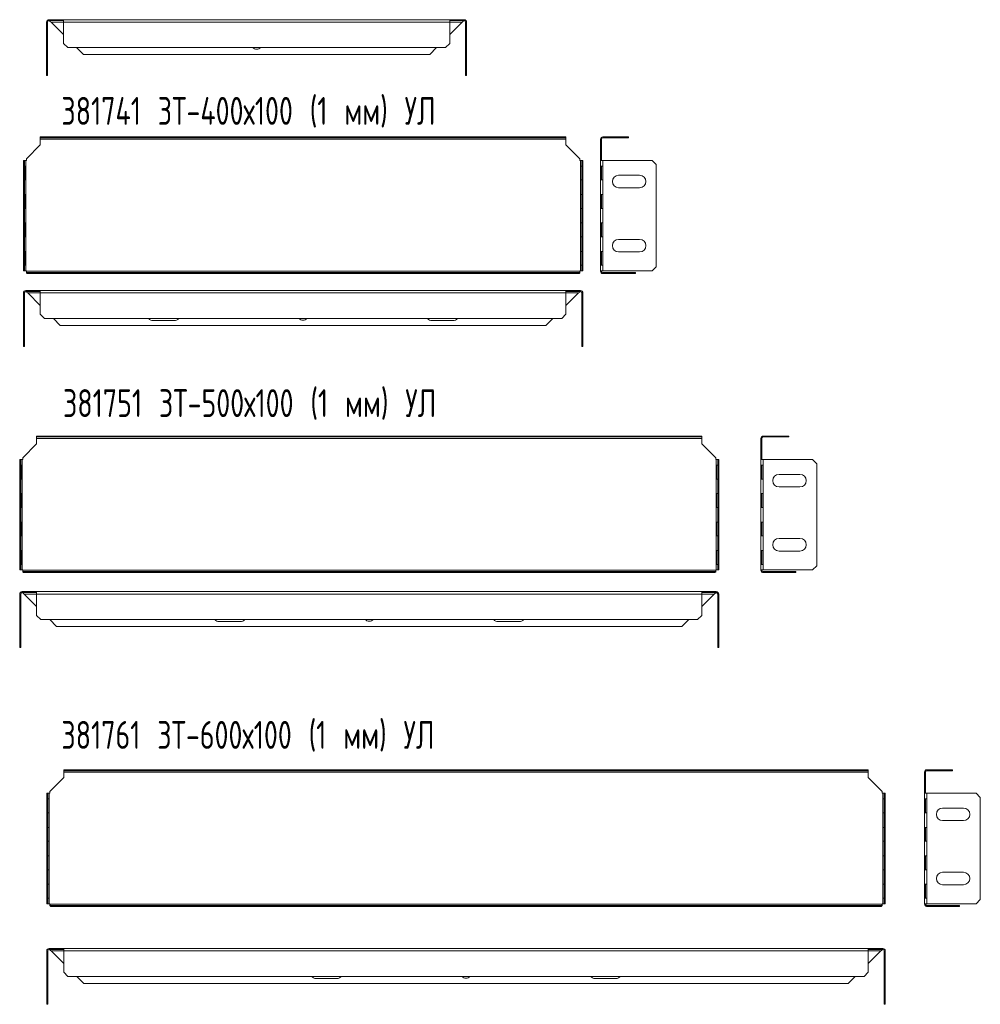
# Model space of a CAD drawing. Header units: millimetres. Extents: x 553 to 1242, y -1160 to 334.
# Tile 1 of 2: x 553 to 1242, y -1160 to -453. Entities that reach past the tile are written whole.
import ezdxf

# ---------------------------------------------------------------- set-up
doc = ezdxf.new("R2010")
doc.units = ezdxf.units.MM
doc.styles.add('SLDTEXTSTYLE0', font='TXT', dxfattribs={"width": 0.7, "bigfont": 'bigfont'})

msp = doc.modelspace()

# ---------------------------------------------------------------- linework, layer by layer
at = {"color": 7, "linetype": 'Continuous', "lineweight": 15}
for p, q in [((572.49, -454.96), (573.19, -454.96)), ((572.49, -454.96), (572.49, -490.26)), ((573.19, -454.96), (573.19, -490.26)), ((574.19, -453.26), (574.19, -453.96)), ((574.63, -453.26), (574.19, -453.26)), ((574.63, -453.96), (574.19, -453.96)), ((574.63, -453.96), (574.63, -453.26)), ((584.63, -453.26), (574.63, -453.26)), ((584.63, -453.96), (574.63, -453.96)), ((574.63, -453.96), (574.63, -454.26)), ((584.63, -454.96), (575.69, -454.96)), ((575.69, -454.96), (584.63, -463.9)), ((861.54, -453.26), (584.63, -453.26)), ((584.63, -454.96), (584.63, -453.26)), ((861.54, -454.96), (584.63, -454.96)), ((584.63, -470.26), (584.63, -454.96)), ((861.54, -453.26), (861.54, -454.96)), ((871.54, -453.26), (861.54, -453.26)), ((871.54, -453.96), (861.54, -453.96)), ((861.54, -454.96), (861.54, -470.26)), ((870.48, -454.96), (861.54, -454.96)), ((861.54, -463.9), (870.48, -454.96)), ((871.54, -453.96), (871.54, -453.26)), ((871.98, -453.26), (871.54, -453.26)), ((871.98, -453.96), (871.54, -453.96)), ((871.54, -454.26), (871.54, -453.96)), ((871.98, -453.26), (871.98, -453.96)), ((873.68, -454.96), (872.98, -454.96)), ((872.98, -490.26), (872.98, -454.96)), ((873.68, -490.26), (873.68, -454.96)), ((584.63, -470.26), (587.63, -473.26)), ((858.54, -473.26), (587.63, -473.26)), ((593.99, -473.26), (598.99, -478.26)), ((847.18, -478.26), (852.18, -473.26)), ((858.54, -473.26), (861.54, -470.26)), ((598.99, -478.26), (847.18, -478.26)), ((572.49, -490.26), (573.19, -490.26)), ((572.49, -493.26), (572.49, -490.26)), ((573.19, -493.26), (572.49, -493.26)), ((573.19, -490.26), (573.19, -493.26)), ((872.98, -490.26), (873.68, -490.26)), ((872.98, -493.26), (872.98, -490.26)), ((873.68, -493.26), (872.98, -493.26)), ((873.68, -490.26), (873.68, -493.26)), ((567.99, -543.01), (557.99, -553.01)), ((567.99, -538.07), (567.99, -537.37)), ((567.99, -537.37), (570.99, -537.37)), ((570.99, -538.07), (567.99, -538.07)), ((567.99, -538.07), (567.99, -539.07)), ((567.99, -539.07), (944.9, -539.07)), ((567.99, -539.07), (567.99, -543.01)), ((570.99, -537.37), (570.99, -538.07)), ((941.9, -537.37), (570.99, -537.37)), ((941.9, -538.07), (570.99, -538.07)), ((941.9, -538.07), (941.9, -537.37)), ((941.9, -537.37), (944.9, -537.37)), ((944.9, -538.07), (941.9, -538.07)), ((944.9, -537.37), (944.9, -538.07)), ((944.9, -539.07), (944.9, -538.07)), ((944.9, -543.01), (944.9, -539.07)), ((954.9, -553.01), (944.9, -543.01)), ((969.68, -539.07), (970.38, -539.07)), ((969.68, -539.07), (969.68, -543.01)), ((970.38, -543.01), (969.68, -543.01)), ((969.68, -543.01), (969.68, -553.01)), ((970.38, -539.07), (970.38, -543.01)), ((970.38, -543.01), (970.38, -553.01)), ((971.38, -537.37), (971.38, -538.07)), ((986.68, -537.37), (971.38, -537.37)), ((986.68, -538.07), (971.38, -538.07)), ((986.68, -538.07), (986.68, -537.37)), ((986.68, -537.37), (989.68, -537.37)), ((989.68, -538.07), (986.68, -538.07)), ((989.68, -537.37), (989.68, -538.07)), ((555.85, -554.26), (556.55, -554.26)), ((555.85, -557.26), (555.85, -554.26)), ((556.55, -557.26), (555.85, -557.26)), ((555.85, -557.26), (555.85, -630.48)), ((556.55, -554.26), (556.55, -557.26)), ((557.55, -554.26), (556.55, -554.26)), ((556.55, -557.26), (556.55, -630.48)), ((557.55, -554.26), (557.55, -633.48)), ((557.99, -554.26), (557.55, -554.26)), ((557.99, -553.01), (557.99, -554.26)), ((954.9, -554.26), (954.9, -553.01)), ((955.34, -554.26), (954.9, -554.26)), ((955.34, -554.26), (955.34, -633.48)), ((956.34, -554.26), (955.34, -554.26)), ((956.34, -554.26), (957.04, -554.26)), ((956.34, -557.26), (956.34, -554.26)), ((957.04, -557.26), (956.34, -557.26)), ((956.34, -630.48), (956.34, -557.26)), ((957.04, -554.26), (957.04, -557.26)), ((957.04, -630.48), (957.04, -557.26)), ((970.38, -553.01), (969.68, -553.01)), ((969.68, -553.01), (969.68, -554.26)), ((969.68, -554.26), (969.68, -633.48)), ((969.68, -554.26), (971.38, -554.26)), ((970.38, -553.01), (970.38, -554.26)), ((971.38, -554.26), (971.38, -633.48)), ((971.38, -554.26), (1006.68, -554.26)), ((1009.68, -557.26), (1006.68, -554.26)), ((1009.68, -557.26), (1009.68, -630.48)), ((556.55, -568.26), (556.55, -558.26)), ((556.55, -558.26), (557.5, -558.26)), ((557.47, -558.26), (557.47, -568.26)), ((557.5, -558.26), (557.5, -568.26)), ((955.38, -558.26), (956.34, -558.26)), ((955.38, -568.26), (955.38, -558.26)), ((955.41, -568.26), (955.41, -558.26)), ((956.34, -558.26), (956.34, -568.26)), ((969.69, -558.26), (969.69, -568.26)), ((971.31, -558.26), (969.69, -558.26)), ((970.39, -558.26), (970.39, -568.26)), ((971.31, -568.26), (971.31, -558.26)), ((982.68, -564.87), (997.68, -564.87)), ((557.5, -568.26), (556.55, -568.26)), ((956.34, -568.26), (955.38, -568.26)), ((969.69, -568.26), (971.31, -568.26)), ((556.55, -588.67), (556.55, -578.67)), ((556.55, -578.67), (557.5, -578.67)), ((557.47, -578.67), (557.47, -588.67)), ((557.5, -578.67), (557.5, -588.67)), ((955.38, -578.67), (956.34, -578.67)), ((955.38, -588.67), (955.38, -578.67)), ((955.41, -588.67), (955.41, -578.67)), ((956.34, -578.67), (956.34, -588.67)), ((969.69, -578.67), (969.69, -588.67)), ((971.31, -578.67), (969.69, -578.67)), ((970.39, -578.67), (970.39, -588.67)), ((971.31, -588.67), (971.31, -578.67)), ((997.68, -573.87), (982.68, -573.87)), ((557.5, -588.67), (556.55, -588.67)), ((956.34, -588.67), (955.38, -588.67)), ((969.69, -588.67), (971.31, -588.67)), ((556.55, -599.07), (557.5, -599.07)), ((556.55, -609.07), (556.55, -599.07)), ((557.47, -599.07), (557.47, -609.07)), ((557.5, -599.07), (557.5, -609.07)), ((955.38, -599.07), (956.34, -599.07)), ((955.38, -609.07), (955.38, -599.07)), ((955.41, -609.07), (955.41, -599.07)), ((956.34, -599.07), (956.34, -609.07)), ((971.31, -599.07), (969.69, -599.07)), ((969.69, -599.07), (969.69, -609.07)), ((970.39, -599.07), (970.39, -609.07)), ((971.31, -609.07), (971.31, -599.07)), ((557.5, -609.07), (556.55, -609.07)), ((956.34, -609.07), (955.38, -609.07)), ((969.69, -609.07), (971.31, -609.07)), ((982.68, -610.87), (997.68, -610.87)), ((556.55, -619.48), (557.5, -619.48)), ((556.55, -629.48), (556.55, -619.48)), ((557.47, -619.48), (557.47, -629.48)), ((557.5, -619.48), (557.5, -629.48)), ((955.38, -619.48), (956.34, -619.48)), ((955.38, -629.48), (955.38, -619.48)), ((955.41, -629.48), (955.41, -619.48)), ((956.34, -619.48), (956.34, -629.48)), ((971.31, -619.48), (969.69, -619.48)), ((969.69, -619.48), (969.69, -629.48)), ((970.39, -619.48), (970.39, -629.48)), ((971.31, -629.48), (971.31, -619.48)), ((997.68, -619.87), (982.68, -619.87)), ((555.85, -633.48), (555.85, -630.48)), ((555.85, -630.48), (556.55, -630.48)), ((556.55, -633.48), (555.85, -633.48)), ((557.5, -629.48), (556.55, -629.48)), ((556.55, -630.48), (556.55, -633.48)), ((556.55, -633.48), (557.55, -633.48)), ((557.55, -633.48), (557.99, -633.48)), ((557.99, -633.48), (557.99, -633.67)), ((557.99, -633.67), (557.99, -634.38)), ((557.99, -633.67), (954.9, -633.67)), ((557.99, -634.87), (557.99, -634.38)), ((559.05, -634.67), (582.35, -634.67)), ((559.05, -635.37), (559.05, -634.67)), ((559.05, -635.37), (582.35, -635.37)), ((582.35, -634.67), (582.35, -635.37)), ((582.35, -634.67), (930.54, -634.67)), ((582.35, -635.37), (930.54, -635.37)), ((930.54, -634.67), (930.54, -635.37)), ((930.54, -634.67), (953.84, -634.67)), ((930.54, -635.37), (953.84, -635.37)), ((953.84, -634.67), (953.84, -635.37)), ((954.9, -633.48), (955.34, -633.48)), ((954.9, -633.67), (954.9, -633.48)), ((954.9, -634.38), (954.9, -633.67)), ((954.9, -634.87), (954.9, -634.38)), ((955.34, -633.48), (956.34, -633.48)), ((956.34, -629.48), (955.38, -629.48)), ((956.34, -630.48), (957.04, -630.48)), ((956.34, -633.48), (956.34, -630.48)), ((957.04, -633.48), (956.34, -633.48)), ((957.04, -630.48), (957.04, -633.48)), ((971.38, -633.48), (969.68, -633.48)), ((969.68, -633.48), (969.68, -633.67)), ((969.68, -633.67), (970.38, -633.67)), ((969.69, -629.48), (971.31, -629.48)), ((970.18, -634.87), (970.68, -634.38)), ((970.38, -633.48), (970.38, -633.67)), ((1006.68, -633.48), (971.38, -633.48)), ((971.38, -635.37), (971.38, -634.67)), ((971.38, -634.67), (994.68, -634.67)), ((971.38, -635.37), (994.68, -635.37)), ((994.68, -634.67), (994.68, -635.37)), ((1006.68, -633.48), (1009.68, -630.48)), ((555.85, -649.34), (556.55, -649.34)), ((555.85, -649.34), (555.85, -684.64)), ((556.55, -649.34), (556.55, -684.64)), ((557.55, -647.64), (557.55, -648.34)), ((557.99, -647.64), (557.55, -647.64)), ((557.99, -648.34), (557.55, -648.34)), ((557.99, -648.34), (557.99, -647.64)), ((567.99, -647.64), (557.99, -647.64)), ((567.99, -648.34), (557.99, -648.34)), ((557.99, -648.34), (557.99, -648.63)), ((559.05, -649.34), (567.99, -649.34)), ((559.05, -649.34), (567.99, -658.28)), ((567.99, -647.64), (944.9, -647.64)), ((567.99, -649.34), (567.99, -647.64)), ((567.99, -649.34), (944.9, -649.34)), ((567.99, -664.64), (567.99, -649.34)), ((944.9, -647.64), (944.9, -649.34)), ((954.9, -647.64), (944.9, -647.64)), ((954.9, -648.34), (944.9, -648.34)), ((944.9, -649.34), (944.9, -664.64)), ((944.9, -649.34), (953.84, -649.34)), ((944.9, -658.28), (953.84, -649.34)), ((954.9, -648.34), (954.9, -647.64)), ((955.34, -647.64), (954.9, -647.64)), ((955.34, -648.34), (954.9, -648.34)), ((954.9, -648.63), (954.9, -648.34)), ((955.34, -647.64), (955.34, -648.34)), ((957.04, -649.34), (956.34, -649.34)), ((956.34, -684.64), (956.34, -649.34)), ((957.04, -684.64), (957.04, -649.34)), ((567.99, -664.64), (570.99, -667.64)), ((941.9, -667.64), (570.99, -667.64)), ((577.35, -667.64), (582.35, -672.64)), ((648.94, -669.14), (663.94, -669.14)), ((848.94, -669.14), (863.94, -669.14)), ((930.54, -672.64), (935.54, -667.64)), ((941.9, -667.64), (944.9, -664.64)), ((582.35, -672.64), (930.54, -672.64)), ((555.85, -684.64), (556.55, -684.64)), ((555.85, -687.64), (555.85, -684.64)), ((556.55, -684.64), (556.55, -687.64)), ((956.34, -684.64), (957.04, -684.64)), ((956.34, -687.64), (956.34, -684.64)), ((957.04, -684.64), (957.04, -687.64)), ((556.55, -687.64), (555.85, -687.64)), ((957.04, -687.64), (956.34, -687.64)), ((565.36, -752.65), (565.36, -751.95)), ((565.36, -751.95), (568.36, -751.95)), ((568.36, -752.65), (565.36, -752.65)), ((565.36, -752.65), (565.36, -753.65)), ((565.36, -753.65), (1042.27, -753.65)), ((565.36, -753.65), (565.36, -757.59)), ((568.36, -751.95), (568.36, -752.65)), ((1039.27, -751.95), (568.36, -751.95)), ((1039.27, -752.65), (568.36, -752.65)), ((1039.27, -752.65), (1039.27, -751.95)), ((1039.27, -751.95), (1042.27, -751.95)), ((1042.27, -752.65), (1039.27, -752.65)), ((1042.27, -751.95), (1042.27, -752.65)), ((1042.27, -753.65), (1042.27, -752.65)), ((1042.27, -757.59), (1042.27, -753.65)), ((1084.7, -753.65), (1085.4, -753.65)), ((1084.7, -753.65), (1084.7, -757.59)), ((1085.4, -753.65), (1085.4, -757.59)), ((1086.4, -751.95), (1086.4, -752.65)), ((1101.7, -751.95), (1086.4, -751.95)), ((1101.7, -752.65), (1086.4, -752.65)), ((1101.7, -752.65), (1101.7, -751.95)), ((1101.7, -751.95), (1104.7, -751.95)), ((1104.7, -752.65), (1101.7, -752.65)), ((1104.7, -751.95), (1104.7, -752.65)), ((565.36, -757.59), (555.36, -767.59)), ((1052.27, -767.59), (1042.27, -757.59)), ((1085.4, -757.59), (1084.7, -757.59)), ((1084.7, -757.59), (1084.7, -767.59)), ((1085.4, -757.59), (1085.4, -767.59)), ((553.22, -768.84), (553.92, -768.84)), ((553.22, -771.84), (553.22, -768.84)), ((553.92, -768.84), (553.92, -771.84)), ((554.92, -768.84), (553.92, -768.84)), ((554.92, -768.84), (554.92, -848.06)), ((555.36, -768.84), (554.92, -768.84)), ((555.36, -767.59), (555.36, -768.84)), ((1052.27, -768.84), (1052.27, -767.59)), ((1052.71, -768.84), (1052.27, -768.84)), ((1052.71, -768.84), (1052.71, -848.06)), ((1053.71, -768.84), (1052.71, -768.84)), ((1053.71, -768.84), (1054.41, -768.84)), ((1053.71, -771.84), (1053.71, -768.84)), ((1054.41, -768.84), (1054.41, -771.84)), ((1085.4, -767.59), (1084.7, -767.59)), ((1084.7, -767.59), (1084.7, -768.84)), ((1084.7, -768.84), (1084.7, -848.06)), ((1084.7, -768.84), (1086.4, -768.84)), ((1085.4, -767.59), (1085.4, -768.84)), ((1086.4, -768.84), (1086.4, -848.06)), ((1086.4, -768.84), (1121.7, -768.84)), ((1124.7, -771.84), (1121.7, -768.84)), ((553.92, -771.84), (553.22, -771.84)), ((553.22, -771.84), (553.22, -845.06)), ((553.92, -771.84), (553.92, -845.06)), ((553.92, -782.84), (553.92, -772.84)), ((553.92, -772.84), (554.88, -772.84)), ((554.85, -772.84), (554.85, -782.84)), ((554.88, -772.84), (554.88, -782.84)), ((1052.76, -772.84), (1053.71, -772.84)), ((1052.76, -782.84), (1052.76, -772.84)), ((1052.79, -782.84), (1052.79, -772.84)), ((1054.41, -771.84), (1053.71, -771.84)), ((1053.71, -845.06), (1053.71, -771.84)), ((1053.71, -772.84), (1053.71, -782.84)), ((1054.41, -845.06), (1054.41, -771.84)), ((1084.71, -772.84), (1084.71, -782.84)), ((1086.33, -772.84), (1084.71, -772.84)), ((1085.4, -772.84), (1085.4, -782.84)), ((1086.33, -782.84), (1086.33, -772.84)), ((1124.7, -771.84), (1124.7, -845.06)), ((554.88, -782.84), (553.92, -782.84)), ((1053.71, -782.84), (1052.76, -782.84)), ((1084.71, -782.84), (1086.33, -782.84)), ((1097.7, -779.45), (1112.7, -779.45)), ((1112.7, -788.45), (1097.7, -788.45)), ((553.92, -803.25), (553.92, -793.25)), ((553.92, -793.25), (554.88, -793.25)), ((554.85, -793.25), (554.85, -803.25)), ((554.88, -793.25), (554.88, -803.25)), ((1052.76, -793.25), (1053.71, -793.25)), ((1052.76, -803.25), (1052.76, -793.25)), ((1052.79, -803.25), (1052.79, -793.25)), ((1053.71, -793.25), (1053.71, -803.25)), ((1084.71, -793.25), (1084.71, -803.25)), ((1086.33, -793.25), (1084.71, -793.25)), ((1085.4, -793.25), (1085.4, -803.25)), ((1086.33, -803.25), (1086.33, -793.25)), ((554.88, -803.25), (553.92, -803.25)), ((1053.71, -803.25), (1052.76, -803.25)), ((1084.71, -803.25), (1086.33, -803.25)), ((553.92, -813.65), (554.88, -813.65)), ((553.92, -823.65), (553.92, -813.65)), ((554.85, -813.65), (554.85, -823.65)), ((554.88, -813.65), (554.88, -823.65)), ((1052.76, -813.65), (1053.71, -813.65)), ((1052.76, -823.65), (1052.76, -813.65)), ((1052.79, -823.65), (1052.79, -813.65)), ((1053.71, -813.65), (1053.71, -823.65)), ((1086.33, -813.65), (1084.71, -813.65)), ((1084.71, -813.65), (1084.71, -823.65)), ((1085.4, -813.65), (1085.4, -823.65)), ((1086.33, -823.65), (1086.33, -813.65)), ((554.88, -823.65), (553.92, -823.65)), ((1053.71, -823.65), (1052.76, -823.65)), ((1084.71, -823.65), (1086.33, -823.65)), ((1097.7, -825.45), (1112.7, -825.45)), ((553.92, -834.06), (554.88, -834.06)), ((553.92, -844.06), (553.92, -834.06)), ((554.85, -834.06), (554.85, -844.06)), ((554.88, -834.06), (554.88, -844.06)), ((1052.76, -834.06), (1053.71, -834.06)), ((1052.76, -844.06), (1052.76, -834.06)), ((1052.79, -844.06), (1052.79, -834.06)), ((1053.71, -834.06), (1053.71, -844.06)), ((1086.33, -834.06), (1084.71, -834.06)), ((1084.71, -834.06), (1084.71, -844.06)), ((1085.4, -834.06), (1085.4, -844.06)), ((1086.33, -844.06), (1086.33, -834.06)), ((1112.7, -834.45), (1097.7, -834.45)), ((553.22, -848.06), (553.22, -845.06)), ((553.22, -845.06), (553.92, -845.06)), ((554.88, -844.06), (553.92, -844.06)), ((553.92, -845.06), (553.92, -848.06)), ((1053.71, -844.06), (1052.76, -844.06)), ((1053.71, -845.06), (1054.41, -845.06)), ((1053.71, -848.06), (1053.71, -845.06)), ((1054.41, -845.06), (1054.41, -848.06)), ((1084.71, -844.06), (1086.33, -844.06)), ((1121.7, -848.06), (1124.7, -845.06)), ((553.92, -848.06), (553.22, -848.06)), ((553.92, -848.06), (554.92, -848.06)), ((554.92, -848.06), (555.36, -848.06)), ((555.36, -848.06), (555.36, -848.25)), ((555.36, -848.25), (555.36, -848.96)), ((555.36, -848.25), (1052.27, -848.25)), ((555.36, -849.45), (555.36, -848.96)), ((556.42, -849.25), (579.72, -849.25)), ((556.42, -849.95), (556.42, -849.25)), ((556.42, -849.95), (579.72, -849.95)), ((579.72, -849.25), (579.72, -849.95)), ((579.72, -849.25), (1027.91, -849.25)), ((579.72, -849.95), (1027.91, -849.95)), ((1027.91, -849.25), (1027.91, -849.95)), ((1027.91, -849.25), (1051.21, -849.25)), ((1027.91, -849.95), (1051.21, -849.95)), ((1051.21, -849.25), (1051.21, -849.95)), ((1052.27, -848.06), (1052.71, -848.06)), ((1052.27, -848.25), (1052.27, -848.06)), ((1052.27, -848.96), (1052.27, -848.25)), ((1052.27, -849.45), (1052.27, -848.96)), ((1052.71, -848.06), (1053.71, -848.06)), ((1054.41, -848.06), (1053.71, -848.06)), ((1086.4, -848.06), (1084.7, -848.06)), ((1084.7, -848.06), (1084.7, -848.25)), ((1084.7, -848.25), (1085.4, -848.25)), ((1085.2, -849.45), (1085.7, -848.96)), ((1085.4, -848.06), (1085.4, -848.25)), ((1121.7, -848.06), (1086.4, -848.06)), ((1086.4, -849.95), (1086.4, -849.25)), ((1086.4, -849.25), (1109.7, -849.25)), ((1086.4, -849.95), (1109.7, -849.95)), ((1109.7, -849.25), (1109.7, -849.95)), ((553.22, -865.3), (553.92, -865.3)), ((553.22, -865.3), (553.22, -900.6)), ((553.92, -865.3), (553.92, -900.6)), ((554.92, -863.6), (554.92, -864.3)), ((555.36, -863.6), (554.92, -863.6)), ((555.36, -864.3), (554.92, -864.3)), ((555.36, -864.3), (555.36, -863.6)), ((565.36, -863.6), (555.36, -863.6)), ((565.36, -864.3), (555.36, -864.3)), ((555.36, -864.3), (555.36, -864.59)), ((556.42, -865.3), (565.36, -865.3)), ((556.42, -865.3), (565.36, -874.24)), ((565.36, -863.6), (1042.27, -863.6)), ((565.36, -865.3), (565.36, -863.6)), ((565.36, -865.3), (1042.27, -865.3)), ((565.36, -880.6), (565.36, -865.3)), ((1042.27, -863.6), (1042.27, -865.3)), ((1052.27, -863.6), (1042.27, -863.6)), ((1052.27, -864.3), (1042.27, -864.3)), ((1042.27, -865.3), (1042.27, -880.6)), ((1042.27, -865.3), (1051.21, -865.3)), ((1042.27, -874.24), (1051.21, -865.3)), ((1052.27, -864.3), (1052.27, -863.6)), ((1052.71, -863.6), (1052.27, -863.6)), ((1052.71, -864.3), (1052.27, -864.3)), ((1052.27, -864.59), (1052.27, -864.3)), ((1052.71, -863.6), (1052.71, -864.3)), ((1054.41, -865.3), (1053.71, -865.3)), ((1053.71, -900.6), (1053.71, -865.3)), ((1054.41, -900.6), (1054.41, -865.3)), ((565.36, -880.6), (568.36, -883.6)), ((1039.27, -883.6), (1042.27, -880.6)), ((1039.27, -883.6), (568.36, -883.6)), ((574.72, -883.6), (579.72, -888.6)), ((579.72, -888.6), (1027.91, -888.6)), ((696.32, -885.1), (711.32, -885.1)), ((896.32, -885.1), (911.32, -885.1)), ((1027.91, -888.6), (1032.91, -883.6)), ((553.22, -900.6), (553.92, -900.6)), ((553.22, -903.6), (553.22, -900.6)), ((553.92, -903.6), (553.22, -903.6)), ((553.92, -900.6), (553.92, -903.6)), ((1053.71, -900.6), (1054.41, -900.6)), ((1053.71, -903.6), (1053.71, -900.6)), ((1054.41, -903.6), (1053.71, -903.6)), ((1054.41, -900.6), (1054.41, -903.6)), ((584.77, -992.1), (584.77, -991.4)), ((584.77, -991.4), (587.77, -991.4)), ((587.77, -992.1), (584.77, -992.1)), ((584.77, -992.1), (584.77, -993.1)), ((584.77, -993.1), (1161.68, -993.1)), ((584.77, -993.1), (584.77, -997.04)), ((587.77, -991.4), (587.77, -992.1)), ((1158.68, -991.4), (587.77, -991.4)), ((1158.68, -992.1), (587.77, -992.1)), ((1158.68, -992.1), (1158.68, -991.4)), ((1158.68, -991.4), (1161.68, -991.4)), ((1161.68, -992.1), (1158.68, -992.1)), ((1161.68, -991.4), (1161.68, -992.1)), ((1161.68, -993.1), (1161.68, -992.1)), ((1161.68, -997.04), (1161.68, -993.1)), ((1201.98, -993.1), (1202.68, -993.1)), ((1201.98, -993.1), (1201.98, -997.04)), ((1202.68, -993.1), (1202.68, -997.04)), ((1203.68, -991.4), (1203.68, -992.1)), ((1218.98, -991.4), (1203.68, -991.4)), ((1218.98, -992.1), (1203.68, -992.1)), ((1218.98, -992.1), (1218.98, -991.4)), ((1218.98, -991.4), (1221.98, -991.4)), ((1221.98, -992.1), (1218.98, -992.1)), ((1221.98, -991.4), (1221.98, -992.1)), ((584.77, -997.04), (574.77, -1007.04)), ((1171.68, -1007.04), (1161.68, -997.04)), ((1202.68, -997.04), (1201.98, -997.04)), ((1201.98, -997.04), (1201.98, -1007.04)), ((1202.68, -997.04), (1202.68, -1007.04)), ((572.63, -1008.29), (573.33, -1008.29)), ((572.63, -1011.29), (572.63, -1008.29)), ((573.33, -1008.29), (573.33, -1011.29)), ((574.33, -1008.29), (573.33, -1008.29)), ((574.33, -1008.29), (574.33, -1087.51)), ((574.77, -1008.29), (574.33, -1008.29)), ((574.77, -1007.04), (574.77, -1008.29)), ((1171.68, -1008.29), (1171.68, -1007.04)), ((1172.12, -1008.29), (1171.68, -1008.29)), ((1172.12, -1008.29), (1172.12, -1087.51)), ((1173.12, -1008.29), (1172.12, -1008.29)), ((1173.12, -1008.29), (1173.82, -1008.29)), ((1173.12, -1011.29), (1173.12, -1008.29)), ((1173.82, -1008.29), (1173.82, -1011.29)), ((1202.68, -1007.04), (1201.98, -1007.04)), ((1201.98, -1007.04), (1201.98, -1008.29)), ((1201.98, -1008.29), (1201.98, -1087.51)), ((1201.98, -1008.29), (1203.68, -1008.29)), ((1202.68, -1007.04), (1202.68, -1008.29)), ((1203.68, -1008.29), (1203.68, -1087.51)), ((1203.68, -1008.29), (1238.98, -1008.29)), ((1241.98, -1011.29), (1238.98, -1008.29)), ((573.33, -1011.29), (572.63, -1011.29)), ((572.63, -1011.29), (572.63, -1084.51)), ((573.33, -1011.29), (573.33, -1084.51)), ((573.33, -1022.29), (573.33, -1012.29)), ((573.33, -1012.29), (574.28, -1012.29)), ((574.25, -1012.29), (574.25, -1022.29)), ((574.28, -1012.29), (574.28, -1022.29)), ((1172.16, -1012.29), (1173.12, -1012.29)), ((1172.16, -1022.29), (1172.16, -1012.29)), ((1172.19, -1022.29), (1172.19, -1012.29)), ((1173.82, -1011.29), (1173.12, -1011.29)), ((1173.12, -1084.51), (1173.12, -1011.29)), ((1173.12, -1012.29), (1173.12, -1022.29)), ((1173.82, -1084.51), (1173.82, -1011.29)), ((1201.99, -1012.29), (1201.99, -1022.29)), ((1203.61, -1012.29), (1201.99, -1012.29)), ((1202.68, -1012.29), (1202.68, -1022.29)), ((1203.61, -1022.29), (1203.61, -1012.29)), ((1241.98, -1011.29), (1241.98, -1084.51)), ((574.28, -1022.29), (573.33, -1022.29)), ((1173.12, -1022.29), (1172.16, -1022.29)), ((1201.99, -1022.29), (1203.61, -1022.29)), ((1214.98, -1018.9), (1229.98, -1018.9)), ((1229.98, -1027.9), (1214.98, -1027.9)), ((573.33, -1042.69), (573.33, -1032.69)), ((573.33, -1032.69), (574.28, -1032.69)), ((574.25, -1032.69), (574.25, -1042.69)), ((574.28, -1032.69), (574.28, -1042.69)), ((1172.16, -1032.69), (1173.12, -1032.69)), ((1172.16, -1042.69), (1172.16, -1032.69)), ((1172.19, -1042.69), (1172.19, -1032.69)), ((1173.12, -1032.69), (1173.12, -1042.69)), ((1201.99, -1032.69), (1201.99, -1042.69)), ((1203.61, -1032.69), (1201.99, -1032.69)), ((1202.68, -1032.69), (1202.68, -1042.69)), ((1203.61, -1042.69), (1203.61, -1032.69)), ((574.28, -1042.69), (573.33, -1042.69)), ((1173.12, -1042.69), (1172.16, -1042.69)), ((1201.99, -1042.69), (1203.61, -1042.69)), ((573.33, -1053.1), (574.28, -1053.1)), ((573.33, -1063.1), (573.33, -1053.1)), ((574.25, -1053.1), (574.25, -1063.1)), ((574.28, -1053.1), (574.28, -1063.1)), ((1172.16, -1053.1), (1173.12, -1053.1)), ((1172.16, -1063.1), (1172.16, -1053.1)), ((1172.19, -1063.1), (1172.19, -1053.1)), ((1173.12, -1053.1), (1173.12, -1063.1)), ((1203.61, -1053.1), (1201.99, -1053.1)), ((1201.99, -1053.1), (1201.99, -1063.1)), ((1202.68, -1053.1), (1202.68, -1063.1)), ((1203.61, -1063.1), (1203.61, -1053.1)), ((574.28, -1063.1), (573.33, -1063.1)), ((1173.12, -1063.1), (1172.16, -1063.1)), ((1201.99, -1063.1), (1203.61, -1063.1)), ((1214.98, -1064.9), (1229.98, -1064.9)), ((573.33, -1073.51), (574.28, -1073.51)), ((573.33, -1083.51), (573.33, -1073.51)), ((574.25, -1073.51), (574.25, -1083.51)), ((574.28, -1073.51), (574.28, -1083.51)), ((1172.16, -1073.51), (1173.12, -1073.51)), ((1172.16, -1083.51), (1172.16, -1073.51)), ((1172.19, -1083.51), (1172.19, -1073.51)), ((1173.12, -1073.51), (1173.12, -1083.51)), ((1203.61, -1073.51), (1201.99, -1073.51)), ((1201.99, -1073.51), (1201.99, -1083.51)), ((1202.68, -1073.51), (1202.68, -1083.51)), ((1203.61, -1083.51), (1203.61, -1073.51)), ((1229.98, -1073.9), (1214.98, -1073.9)), ((572.63, -1087.51), (572.63, -1084.51)), ((572.63, -1084.51), (573.33, -1084.51)), ((573.33, -1087.51), (572.63, -1087.51)), ((574.28, -1083.51), (573.33, -1083.51)), ((573.33, -1084.51), (573.33, -1087.51)), ((573.33, -1087.51), (574.33, -1087.51)), ((574.33, -1087.51), (574.77, -1087.51)), ((574.77, -1087.51), (574.77, -1087.7)), ((574.77, -1087.7), (574.77, -1088.4)), ((574.77, -1087.7), (1171.68, -1087.7)), ((1171.68, -1087.51), (1172.12, -1087.51)), ((1171.68, -1087.7), (1171.68, -1087.51)), ((1171.68, -1088.4), (1171.68, -1087.7)), ((1172.12, -1087.51), (1173.12, -1087.51)), ((1173.12, -1083.51), (1172.16, -1083.51)), ((1173.12, -1084.51), (1173.82, -1084.51)), ((1173.12, -1087.51), (1173.12, -1084.51)), ((1173.82, -1087.51), (1173.12, -1087.51)), ((1173.82, -1084.51), (1173.82, -1087.51)), ((1203.68, -1087.51), (1201.98, -1087.51)), ((1201.98, -1087.51), (1201.98, -1087.7)), ((1201.98, -1087.7), (1202.68, -1087.7)), ((1201.99, -1083.51), (1203.61, -1083.51)), ((1202.68, -1087.51), (1202.68, -1087.7)), ((1238.98, -1087.51), (1203.68, -1087.51)), ((1238.98, -1087.51), (1241.98, -1084.51)), ((574.77, -1088.9), (574.77, -1088.4)), ((575.83, -1088.7), (599.13, -1088.7)), ((575.83, -1089.4), (575.83, -1088.7)), ((575.83, -1089.4), (599.13, -1089.4)), ((599.13, -1088.7), (599.13, -1089.4)), ((599.13, -1088.7), (1147.32, -1088.7)), ((599.13, -1089.4), (1147.32, -1089.4)), ((1147.32, -1088.7), (1147.32, -1089.4)), ((1147.32, -1088.7), (1170.62, -1088.7)), ((1147.32, -1089.4), (1170.62, -1089.4)), ((1170.62, -1088.7), (1170.62, -1089.4)), ((1171.68, -1088.9), (1171.68, -1088.4)), ((1202.48, -1088.9), (1202.98, -1088.4)), ((1203.68, -1089.4), (1203.68, -1088.7)), ((1203.68, -1088.7), (1226.98, -1088.7)), ((1203.68, -1089.4), (1226.98, -1089.4)), ((1226.98, -1088.7), (1226.98, -1089.4)), ((572.63, -1121.35), (573.33, -1121.35)), ((572.63, -1121.35), (572.63, -1156.65)), ((573.33, -1121.35), (573.33, -1156.65)), ((574.33, -1119.65), (574.33, -1120.35)), ((574.77, -1119.65), (574.33, -1119.65)), ((574.77, -1120.35), (574.33, -1120.35)), ((574.77, -1120.35), (574.77, -1119.65)), ((584.77, -1119.65), (574.77, -1119.65)), ((584.77, -1120.35), (574.77, -1120.35)), ((574.77, -1120.35), (574.77, -1120.64)), ((575.83, -1121.35), (584.77, -1121.35)), ((575.83, -1121.35), (584.77, -1130.29)), ((584.77, -1119.65), (1161.68, -1119.65)), ((584.77, -1121.35), (584.77, -1119.65)), ((584.77, -1121.35), (1161.68, -1121.35)), ((584.77, -1136.65), (584.77, -1121.35)), ((1161.68, -1119.65), (1161.68, -1121.35)), ((1171.68, -1119.65), (1161.68, -1119.65)), ((1171.68, -1120.35), (1161.68, -1120.35)), ((1161.68, -1121.35), (1161.68, -1136.65)), ((1161.68, -1121.35), (1170.62, -1121.35)), ((1161.68, -1130.29), (1170.62, -1121.35)), ((1171.68, -1120.35), (1171.68, -1119.65)), ((1172.12, -1119.65), (1171.68, -1119.65)), ((1172.12, -1120.35), (1171.68, -1120.35)), ((1171.68, -1120.64), (1171.68, -1120.35)), ((1172.12, -1119.65), (1172.12, -1120.35)), ((1173.82, -1121.35), (1173.12, -1121.35)), ((1173.12, -1156.65), (1173.12, -1121.35)), ((1173.82, -1156.65), (1173.82, -1121.35)), ((584.77, -1136.65), (587.77, -1139.65)), ((1158.68, -1139.65), (1161.68, -1136.65)), ((1158.68, -1139.65), (587.77, -1139.65)), ((594.13, -1139.65), (599.13, -1144.65)), ((765.72, -1141.15), (780.72, -1141.15)), ((965.72, -1141.15), (980.72, -1141.15)), ((1147.32, -1144.65), (1152.32, -1139.65)), ((599.13, -1144.65), (1147.32, -1144.65)), ((572.63, -1156.65), (573.33, -1156.65)), ((572.63, -1159.65), (572.63, -1156.65)), ((573.33, -1156.65), (573.33, -1159.65)), ((1173.12, -1156.65), (1173.82, -1156.65)), ((1173.12, -1159.65), (1173.12, -1156.65)), ((1173.82, -1156.65), (1173.82, -1159.65)), ((573.33, -1159.65), (572.63, -1159.65)), ((1173.82, -1159.65), (1173.12, -1159.65))]:
    msp.add_line(p, q, dxfattribs=at)
for centre, radius, start, end in [((574.19, -454.96), 1.7, 90, 180), ((574.19, -454.96), 1, 90, 180), ((871.98, -454.96), 1.7, 0, 90), ((871.98, -454.96), 1, 0, 90), ((723.08, -470.51), 4, 223.43254, 316.56746), ((971.38, -539.07), 1.7, 90, 180), ((971.38, -539.07), 1, 90, 180), ((982.68, -569.37), 4.5, 90, 270), ((997.68, -569.37), 4.5, 270, 90), ((982.68, -615.37), 4.5, 90, 270), ((997.68, -615.37), 4.5, 270, 90), ((971.38, -633.67), 1.7, 180, 225), ((971.38, -633.67), 1, 180, 225), ((557.55, -649.34), 1.7, 90, 180), ((557.55, -649.34), 1, 90, 180), ((955.34, -649.34), 1.7, 0, 90), ((955.34, -649.34), 1, 0, 90), ((648.94, -664.89), 4.25, 220.32022, 270), ((663.94, -664.89), 4.25, 270, 319.67978), ((756.44, -664.89), 4, 223.43254, 316.56746), ((848.94, -664.89), 4.25, 220.32022, 270), ((863.94, -664.89), 4.25, 270, 319.67978), ((1086.4, -753.65), 1.7, 90, 180), ((1086.4, -753.65), 1, 90, 180), ((1097.7, -783.95), 4.5, 90, 270), ((1112.7, -783.95), 4.5, 270, 90), ((1097.7, -829.95), 4.5, 90, 270), ((1112.7, -829.95), 4.5, 270, 90), ((1086.4, -848.25), 1.7, 180, 225), ((1086.4, -848.25), 1, 180, 225), ((554.92, -865.3), 1.7, 90, 180), ((554.92, -865.3), 1, 90, 180), ((1052.71, -865.3), 1.7, 0, 90), ((1052.71, -865.3), 1, 0, 90), ((696.32, -880.85), 4.25, 220.32022, 270), ((711.32, -880.85), 4.25, 270, 319.67978), ((803.82, -880.85), 4, 223.43254, 316.56746), ((896.32, -880.85), 4.25, 220.32022, 270), ((911.32, -880.85), 4.25, 270, 319.67978), ((1203.68, -993.1), 1.7, 90, 180), ((1203.68, -993.1), 1, 90, 180), ((1214.98, -1023.4), 4.5, 90, 270), ((1229.98, -1023.4), 4.5, 270, 90), ((1214.98, -1069.4), 4.5, 90, 270), ((1229.98, -1069.4), 4.5, 270, 90), ((1203.68, -1087.7), 1.7, 180, 225), ((1203.68, -1087.7), 1, 180, 225), ((574.33, -1121.35), 1.7, 90, 180), ((574.33, -1121.35), 1, 90, 180), ((1172.12, -1121.35), 1.7, 0, 90), ((1172.12, -1121.35), 1, 0, 90), ((765.72, -1136.9), 4.25, 220.32022, 270), ((780.72, -1136.9), 4.25, 270, 319.67978), ((873.22, -1136.9), 4, 223.43254, 316.56746), ((965.72, -1136.9), 4.25, 220.32022, 270), ((980.72, -1136.9), 4.25, 270, 319.67978)]:
    msp.add_arc(centre, radius, start, end, dxfattribs=at)
for points in [[(574.63, -454.26), (574.98, -454.44), (575.33, -454.7), (575.69, -454.96)], [(870.48, -454.96), (870.83, -454.7), (871.18, -454.44), (871.54, -454.26)], [(557.99, -634.38), (558.34, -634.56), (558.7, -634.67), (559.05, -634.67)], [(953.84, -634.67), (954.19, -634.67), (954.54, -634.56), (954.9, -634.38)], [(970.68, -634.38), (970.86, -634.56), (971.12, -634.67), (971.38, -634.67)], [(557.99, -648.63), (558.34, -648.82), (558.7, -649.08), (559.05, -649.34)], [(953.84, -649.34), (954.19, -649.08), (954.54, -648.82), (954.9, -648.63)], [(555.36, -848.96), (555.72, -849.14), (556.07, -849.25), (556.42, -849.25)], [(1051.21, -849.25), (1051.57, -849.25), (1051.92, -849.14), (1052.27, -848.96)], [(1085.7, -848.96), (1085.88, -849.14), (1086.14, -849.25), (1086.4, -849.25)], [(555.36, -864.59), (555.72, -864.78), (556.07, -865.04), (556.42, -865.3)], [(1051.21, -865.3), (1051.57, -865.04), (1051.92, -864.78), (1052.27, -864.59)], [(574.77, -1088.4), (575.12, -1088.59), (575.48, -1088.7), (575.83, -1088.7)], [(1170.62, -1088.7), (1170.97, -1088.7), (1171.33, -1088.59), (1171.68, -1088.4)], [(1202.98, -1088.4), (1203.16, -1088.59), (1203.42, -1088.7), (1203.68, -1088.7)], [(574.77, -1120.64), (575.12, -1120.83), (575.48, -1121.09), (575.83, -1121.35)], [(1170.62, -1121.35), (1170.97, -1121.09), (1171.33, -1120.83), (1171.68, -1120.64)]]:
    msp.add_open_spline(points, degree=3, dxfattribs=at)
for points in [[(557.99, -634.87), (558.17, -635.03), (558.34, -635.16), (558.7, -635.33), (558.87, -635.37), (559.05, -635.37)], [(953.84, -635.37), (954.01, -635.37), (954.19, -635.33), (954.54, -635.16), (954.72, -635.03), (954.9, -634.87)], [(970.18, -634.87), (970.34, -635.03), (970.53, -635.16), (970.94, -635.33), (971.16, -635.37), (971.38, -635.37)], [(555.36, -849.45), (555.54, -849.61), (555.72, -849.73), (556.07, -849.9), (556.25, -849.95), (556.42, -849.95)], [(1051.21, -849.95), (1051.39, -849.95), (1051.57, -849.9), (1051.92, -849.73), (1052.1, -849.61), (1052.27, -849.45)], [(1085.2, -849.45), (1085.36, -849.61), (1085.55, -849.73), (1085.96, -849.9), (1086.18, -849.95), (1086.4, -849.95)], [(574.77, -1088.9), (574.95, -1089.06), (575.12, -1089.18), (575.48, -1089.35), (575.65, -1089.4), (575.83, -1089.4)], [(1170.62, -1089.4), (1170.8, -1089.4), (1170.97, -1089.35), (1171.33, -1089.18), (1171.5, -1089.06), (1171.68, -1088.9)], [(1202.48, -1088.9), (1202.64, -1089.06), (1202.83, -1089.18), (1203.24, -1089.35), (1203.46, -1089.4), (1203.68, -1089.4)]]:
    msp.add_open_spline(points, degree=3, knots=[0, 0, 0, 0, 0.5, 0.5, 1, 1, 1, 1], dxfattribs=at)

# ---------------------------------------------------------------- texts
at = {"color": 7, "linetype": 'Continuous', "lineweight": 0, "char_height": 20, "attachment_point": 1, "style": 'SLDTEXTSTYLE0'}
for s, insert in [('381741 \\M+18448\\M+18453-400\\M+18487100 (1 \\M+1847D\\M+1847D) \\M+18454\\M+1844C', (583.1, -508.7)), ('381751 \\M+18448\\M+18453-500\\M+18487100 (1 \\M+1847D\\M+1847D) \\M+18454\\M+1844C', (584.26, -718.35)), ('381761 \\M+18448\\M+18453-600\\M+18487100 (1 \\M+1847D\\M+1847D) \\M+18454\\M+1844C', (583.1, -956.38))]:
    msp.add_mtext(s, dxfattribs=dict(at, insert=insert))

doc.saveas('drawing.dxf')
